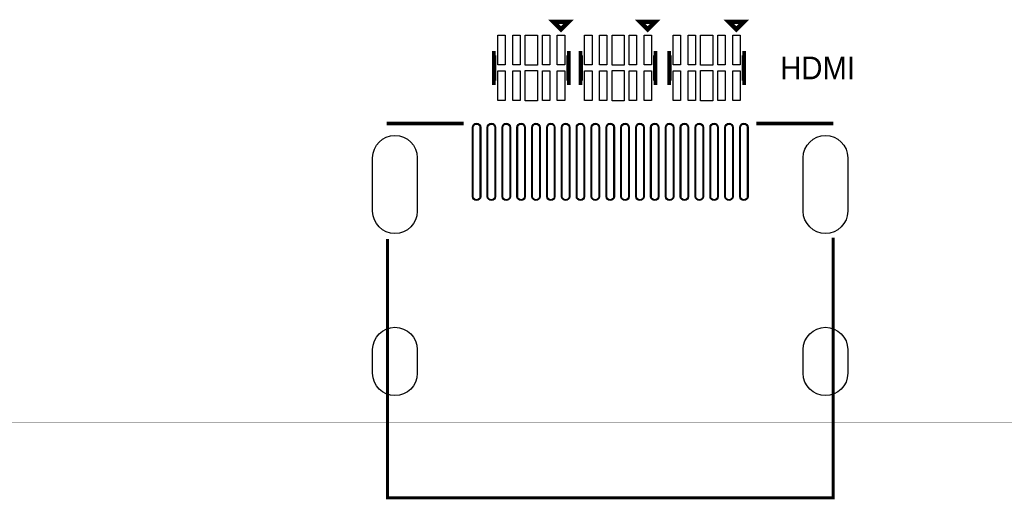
# Model space of a CAD drawing. Extents: x 3.3 to 101, y -2.6 to 59.9.
# Tile 2 of 7: x 33.4 to 66.5, y -2.6 to 13.6. Entities that reach past the tile are written whole.
import ezdxf

# ---------------------------------------------------------------- set-up
doc = ezdxf.new("R2010")
doc.units = 0
doc.header["$MEASUREMENT"] = 0
for name, color, linetype in [('BG_OUTLINE', 3, 'CONTINUOUS'), ('BG_SILKSCREEN_TOP', 2, 'CONTINUOUS'), ('PG_SILKSCREEN_TOP', 5, 'CONTINUOUS'), ('PIN_PASTEMASK_TOP', 8, 'CONTINUOUS'), ('PIN_TOP', 6, 'CONTINUOUS')]:
    doc.layers.add(name, color=color, linetype=linetype)

msp = doc.modelspace()

# ---------------------------------------------------------------- linework, layer by layer
at = {"layer": 'BG_OUTLINE', "const_width": 0.02032}
msp.add_lwpolyline([(7.00024, 0), (94.3991, 0)], dxfattribs=at)
at = {"layer": 'PG_SILKSCREEN_TOP', "const_width": 0.14986}
for points in [[(51.61026, 13.23848), (51.85918, 13.4874), (51.3588, 13.4874)], [(54.53126, 13.23848), (54.78018, 13.4874), (54.2798, 13.4874)], [(57.51576, 13.23848), (57.76468, 13.4874), (57.2643, 13.4874)]]:
    msp.add_lwpolyline(points, close=True, dxfattribs=at)
at = {"layer": 'PG_SILKSCREEN_TOP'}
for points, const_width in [([(49.41062, 12.43838), (49.35982, 12.43838), (49.35982, 11.43762), (49.41062, 11.43762)], 0.14986), ([(51.80838, 12.43838), (51.85918, 12.43838), (51.85918, 11.43762), (51.80838, 11.43762)], 0.14986), ([(52.33162, 12.43838), (52.28082, 12.43838), (52.28082, 11.43762), (52.33162, 11.43762)], 0.14986), ([(54.72938, 12.43838), (54.78018, 12.43838), (54.78018, 11.43762), (54.72938, 11.43762)], 0.14986), ([(55.31612, 12.43838), (55.26532, 12.43838), (55.26532, 11.43762), (55.31612, 11.43762)], 0.14986), ([(57.71388, 12.43838), (57.76468, 12.43838), (57.76468, 11.43762), (57.71388, 11.43762)], 0.14986), ([(45.73778, 10.06348), (48.32858, 10.06348)], 0.127), ([(58.18378, 10.06348), (60.77458, 10.06348)], 0.127), ([(60.77458, 6.22808), (60.77458, -2.53746), (45.76318, -2.53746), (45.76318, 6.17728)], 0.09906)]:
    msp.add_lwpolyline(points, dxfattribs=dict(at, const_width=const_width))
at = {"layer": 'PIN_PASTEMASK_TOP'}
for points in [[(49.48428, 13.03782), (49.7332, 13.03782), (49.7332, 12.03706), (49.48428, 12.03706)], [(49.98466, 13.03782), (50.23358, 13.03782), (50.23358, 12.03706), (49.98466, 12.03706)], [(50.4063, 13.04544), (50.8127, 13.04544), (50.8127, 12.02944), (50.4063, 12.02944)], [(50.98542, 13.03782), (51.23434, 13.03782), (51.23434, 12.03706), (50.98542, 12.03706)], [(51.4858, 13.03782), (51.73472, 13.03782), (51.73472, 12.03706), (51.4858, 12.03706)], [(52.40528, 13.03782), (52.6542, 13.03782), (52.6542, 12.03706), (52.40528, 12.03706)], [(52.90566, 13.03782), (53.15458, 13.03782), (53.15458, 12.03706), (52.90566, 12.03706)], [(53.3273, 13.04544), (53.7337, 13.04544), (53.7337, 12.02944), (53.3273, 12.02944)], [(53.90642, 13.03782), (54.15534, 13.03782), (54.15534, 12.03706), (53.90642, 12.03706)], [(54.4068, 13.03782), (54.65572, 13.03782), (54.65572, 12.03706), (54.4068, 12.03706)], [(55.38978, 13.03782), (55.6387, 13.03782), (55.6387, 12.03706), (55.38978, 12.03706)], [(55.89016, 13.03782), (56.13908, 13.03782), (56.13908, 12.03706), (55.89016, 12.03706)], [(56.3118, 13.04544), (56.7182, 13.04544), (56.7182, 12.02944), (56.3118, 12.02944)], [(56.89092, 13.03782), (57.13984, 13.03782), (57.13984, 12.03706), (56.89092, 12.03706)], [(57.3913, 13.03782), (57.64022, 13.03782), (57.64022, 12.03706), (57.3913, 12.03706)], [(49.48428, 11.83894), (49.7332, 11.83894), (49.7332, 10.83818), (49.48428, 10.83818)], [(49.98466, 11.83894), (50.23358, 11.83894), (50.23358, 10.83818), (49.98466, 10.83818)], [(50.4063, 11.84656), (50.8127, 11.84656), (50.8127, 10.83056), (50.4063, 10.83056)], [(50.98542, 11.83894), (51.23434, 11.83894), (51.23434, 10.83818), (50.98542, 10.83818)], [(51.4858, 11.83894), (51.73472, 11.83894), (51.73472, 10.83818), (51.4858, 10.83818)], [(52.40528, 11.83894), (52.6542, 11.83894), (52.6542, 10.83818), (52.40528, 10.83818)], [(52.90566, 11.83894), (53.15458, 11.83894), (53.15458, 10.83818), (52.90566, 10.83818)], [(53.3273, 11.84656), (53.7337, 11.84656), (53.7337, 10.83056), (53.3273, 10.83056)], [(53.90642, 11.83894), (54.15534, 11.83894), (54.15534, 10.83818), (53.90642, 10.83818)], [(54.4068, 11.83894), (54.65572, 11.83894), (54.65572, 10.83818), (54.4068, 10.83818)], [(55.38978, 11.83894), (55.6387, 11.83894), (55.6387, 10.83818), (55.38978, 10.83818)], [(55.89016, 11.83894), (56.13908, 11.83894), (56.13908, 10.83818), (55.89016, 10.83818)], [(56.3118, 11.84656), (56.7182, 11.84656), (56.7182, 10.83056), (56.3118, 10.83056)], [(56.89092, 11.83894), (57.13984, 11.83894), (57.13984, 10.83818), (56.89092, 10.83818)], [(57.3913, 11.83894), (57.64022, 11.83894), (57.64022, 10.83818), (57.3913, 10.83818)]]:
    msp.add_lwpolyline(points, close=True, dxfattribs=at)
for points in [[(48.88103, 9.93267), (48.88103, 7.61365, -1), (48.64989, 7.61365), (48.64989, 9.93267, -1)], [(49.38141, 9.93267), (49.38141, 7.61365, -1), (49.15027, 7.61365), (49.15027, 9.93267, -1)], [(49.88179, 9.93267), (49.88179, 7.61365, -1), (49.65065, 7.61365), (49.65065, 9.93267, -1)], [(50.38217, 9.93267), (50.38217, 7.61365, -1), (50.15103, 7.61365), (50.15103, 9.93267, -1)], [(50.88255, 9.93267), (50.88255, 7.61365, -1), (50.65141, 7.61365), (50.65141, 9.93267, -1)], [(51.38293, 9.93267), (51.38293, 7.61365, -1), (51.15179, 7.61365), (51.15179, 9.93267, -1)], [(51.88077, 9.93267), (51.88077, 7.61365, -1), (51.64963, 7.61365), (51.64963, 9.93267, -1)], [(52.38115, 9.93267), (52.38115, 7.61365, -1), (52.15001, 7.61365), (52.15001, 9.93267, -1)], [(52.88153, 9.93267), (52.88153, 7.61365, -1), (52.65039, 7.61365), (52.65039, 9.93267, -1)], [(53.38191, 9.93267), (53.38191, 7.61365, -1), (53.15077, 7.61365), (53.15077, 9.93267, -1)], [(53.88229, 9.93267), (53.88229, 7.61365, -1), (53.65115, 7.61365), (53.65115, 9.93267, -1)], [(54.38267, 9.93267), (54.38267, 7.61365, -1), (54.15153, 7.61365), (54.15153, 9.93267, -1)], [(54.88305, 9.93267), (54.88305, 7.61365, -1), (54.65191, 7.61365), (54.65191, 9.93267, -1)], [(55.38089, 9.93267), (55.38089, 7.61365, -1), (55.14975, 7.61365), (55.14975, 9.93267, -1)], [(55.88127, 9.93267), (55.88127, 7.61365, -1), (55.65013, 7.61365), (55.65013, 9.93267, -1)], [(56.38165, 9.93267), (56.38165, 7.61365, -1), (56.15051, 7.61365), (56.15051, 9.93267, -1)], [(56.88203, 9.93267), (56.88203, 7.61365, -1), (56.65089, 7.61365), (56.65089, 9.93267, -1)], [(57.38241, 9.93267), (57.38241, 7.61365, -1), (57.15127, 7.61365), (57.15127, 9.93267, -1)], [(57.88279, 9.93267), (57.88279, 7.61365, -1), (57.65165, 7.61365), (57.65165, 9.93267, -1)]]:
    msp.add_lwpolyline(points, format="xyb", close=True, dxfattribs=at)
at = {"layer": 'PIN_TOP'}
for points in [[(49.48428, 13.03782), (49.7332, 13.03782), (49.7332, 12.03706), (49.48428, 12.03706)], [(49.98466, 13.03782), (50.23358, 13.03782), (50.23358, 12.03706), (49.98466, 12.03706)], [(50.4063, 13.04544), (50.8127, 13.04544), (50.8127, 12.02944), (50.4063, 12.02944)], [(50.98542, 13.03782), (51.23434, 13.03782), (51.23434, 12.03706), (50.98542, 12.03706)], [(51.4858, 13.03782), (51.73472, 13.03782), (51.73472, 12.03706), (51.4858, 12.03706)], [(52.40528, 13.03782), (52.6542, 13.03782), (52.6542, 12.03706), (52.40528, 12.03706)], [(52.90566, 13.03782), (53.15458, 13.03782), (53.15458, 12.03706), (52.90566, 12.03706)], [(53.3273, 13.04544), (53.7337, 13.04544), (53.7337, 12.02944), (53.3273, 12.02944)], [(53.90642, 13.03782), (54.15534, 13.03782), (54.15534, 12.03706), (53.90642, 12.03706)], [(54.4068, 13.03782), (54.65572, 13.03782), (54.65572, 12.03706), (54.4068, 12.03706)], [(55.38978, 13.03782), (55.6387, 13.03782), (55.6387, 12.03706), (55.38978, 12.03706)], [(55.89016, 13.03782), (56.13908, 13.03782), (56.13908, 12.03706), (55.89016, 12.03706)], [(56.3118, 13.04544), (56.7182, 13.04544), (56.7182, 12.02944), (56.3118, 12.02944)], [(56.89092, 13.03782), (57.13984, 13.03782), (57.13984, 12.03706), (56.89092, 12.03706)], [(57.3913, 13.03782), (57.64022, 13.03782), (57.64022, 12.03706), (57.3913, 12.03706)], [(49.48428, 11.83894), (49.7332, 11.83894), (49.7332, 10.83818), (49.48428, 10.83818)], [(49.98466, 11.83894), (50.23358, 11.83894), (50.23358, 10.83818), (49.98466, 10.83818)], [(50.4063, 11.84656), (50.8127, 11.84656), (50.8127, 10.83056), (50.4063, 10.83056)], [(50.98542, 11.83894), (51.23434, 11.83894), (51.23434, 10.83818), (50.98542, 10.83818)], [(51.4858, 11.83894), (51.73472, 11.83894), (51.73472, 10.83818), (51.4858, 10.83818)], [(52.40528, 11.83894), (52.6542, 11.83894), (52.6542, 10.83818), (52.40528, 10.83818)], [(52.90566, 11.83894), (53.15458, 11.83894), (53.15458, 10.83818), (52.90566, 10.83818)], [(53.3273, 11.84656), (53.7337, 11.84656), (53.7337, 10.83056), (53.3273, 10.83056)], [(53.90642, 11.83894), (54.15534, 11.83894), (54.15534, 10.83818), (53.90642, 10.83818)], [(54.4068, 11.83894), (54.65572, 11.83894), (54.65572, 10.83818), (54.4068, 10.83818)], [(55.38978, 11.83894), (55.6387, 11.83894), (55.6387, 10.83818), (55.38978, 10.83818)], [(55.89016, 11.83894), (56.13908, 11.83894), (56.13908, 10.83818), (55.89016, 10.83818)], [(56.3118, 11.84656), (56.7182, 11.84656), (56.7182, 10.83056), (56.3118, 10.83056)], [(56.89092, 11.83894), (57.13984, 11.83894), (57.13984, 10.83818), (56.89092, 10.83818)], [(57.3913, 11.83894), (57.64022, 11.83894), (57.64022, 10.83818), (57.3913, 10.83818)]]:
    msp.add_lwpolyline(points, close=True, dxfattribs=at)
for points in [[(48.90516, 9.93394), (48.90516, 7.61238, -1), (48.62576, 7.61238), (48.62576, 9.93394, -1)], [(49.40554, 9.93394), (49.40554, 7.61238, -1), (49.12614, 7.61238), (49.12614, 9.93394, -1)], [(49.90592, 9.93394), (49.90592, 7.61238, -1), (49.62652, 7.61238), (49.62652, 9.93394, -1)], [(50.4063, 9.93394), (50.4063, 7.61238, -1), (50.1269, 7.61238), (50.1269, 9.93394, -1)], [(50.90668, 9.93394), (50.90668, 7.61238, -1), (50.62728, 7.61238), (50.62728, 9.93394, -1)], [(51.40706, 9.93394), (51.40706, 7.61238, -1), (51.12766, 7.61238), (51.12766, 9.93394, -1)], [(51.9049, 9.93394), (51.9049, 7.61238, -1), (51.6255, 7.61238), (51.6255, 9.93394, -1)], [(52.40528, 9.93394), (52.40528, 7.61238, -1), (52.12588, 7.61238), (52.12588, 9.93394, -1)], [(52.90566, 9.93394), (52.90566, 7.61238, -1), (52.62626, 7.61238), (52.62626, 9.93394, -1)], [(53.40604, 9.93394), (53.40604, 7.61238, -1), (53.12664, 7.61238), (53.12664, 9.93394, -1)], [(53.90642, 9.93394), (53.90642, 7.61238, -1), (53.62702, 7.61238), (53.62702, 9.93394, -1)], [(54.4068, 9.93394), (54.4068, 7.61238, -1), (54.1274, 7.61238), (54.1274, 9.93394, -1)], [(54.90718, 9.93394), (54.90718, 7.61238, -1), (54.62778, 7.61238), (54.62778, 9.93394, -1)], [(55.40502, 9.93394), (55.40502, 7.61238, -1), (55.12562, 7.61238), (55.12562, 9.93394, -1)], [(55.9054, 9.93394), (55.9054, 7.61238, -1), (55.626, 7.61238), (55.626, 9.93394, -1)], [(56.40578, 9.93394), (56.40578, 7.61238, -1), (56.12638, 7.61238), (56.12638, 9.93394, -1)], [(56.90616, 9.93394), (56.90616, 7.61238, -1), (56.62676, 7.61238), (56.62676, 9.93394, -1)], [(57.40654, 9.93394), (57.40654, 7.61238, -1), (57.12714, 7.61238), (57.12714, 9.93394, -1)], [(57.90692, 9.93394), (57.90692, 7.61238, -1), (57.62752, 7.61238), (57.62752, 9.93394, -1)], [(46.76775, 8.91286), (46.76775, 7.11454, -1), (45.26661, 7.11454), (45.26661, 8.91286, -1)], [(61.26607, 8.91286), (61.26607, 7.11454, -1), (59.76493, 7.11454), (59.76493, 8.91286, -1)], [(46.76775, 2.45491), (46.76775, 1.65481, -1), (45.26661, 1.65481), (45.26661, 2.45491, -1)], [(61.26607, 2.45491), (61.26607, 1.65481, -1), (59.76493, 1.65481), (59.76493, 2.45491, -1)]]:
    msp.add_lwpolyline(points, format="xyb", close=True, dxfattribs=at)

# ---------------------------------------------------------------- texts
at = {"layer": 'BG_SILKSCREEN_TOP', "width": 0.966667}
msp.add_text('HDMI', height=0.762, dxfattribs=at).set_placement((58.9915, 11.557))

doc.saveas('drawing.dxf')
